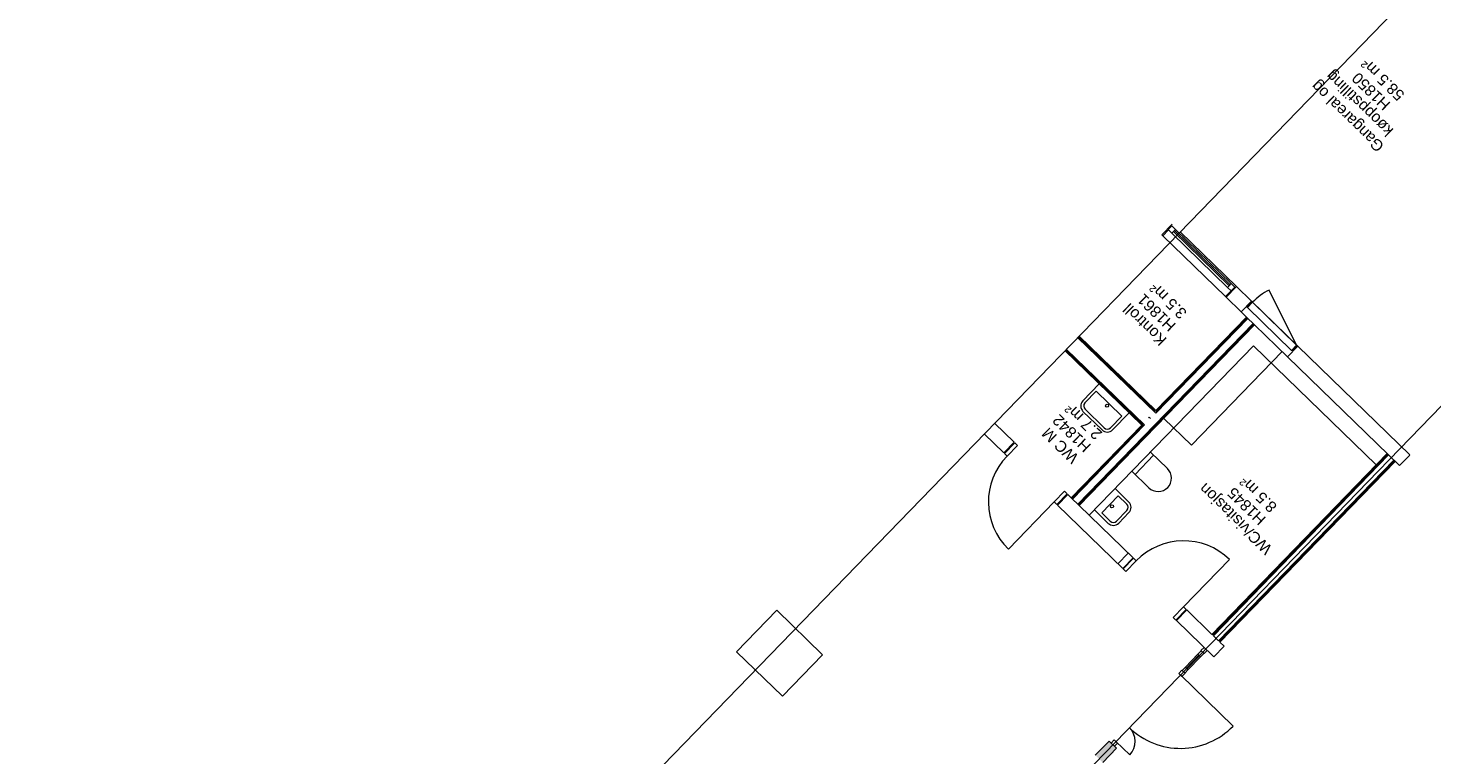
# Model space of a CAD drawing. Header units: millimetres. Extents: x 1395914 to 1460038, y 2368732 to 2439619.
# Tile 33 of 40: x 1401563 to 1420528, y 2413155 to 2422967. Entities that reach past the tile are written whole.
import ezdxf

# ---------------------------------------------------------------- set-up
doc = ezdxf.new("R2010")
doc.units = ezdxf.units.MM
doc.header["$MEASUREMENT"] = 0
for name, color, linetype, lineweight in [('22_Bæresystemer', 7, 'Continuous', 0), ('24_Dør', 7, 'Continuous', 0), ('24_Innervegger', 7, 'Continuous', 0), ('271_Fastinventar', 7, 'Continuous', 0), ('822_Akselinjer', 7, 'Continuous', 0), ('83_Tekst', 7, 'Continuous', 0)]:
    doc.layers.add(name, color=color, linetype=linetype, lineweight=lineweight)
doc.layers.add('A852-TYNN', color=7, linetype='Continuous', lineweight=5, plot=False)
doc.styles.add('Arial_29', font='arial.ttf', dxfattribs={"height": 150})

# ---------------------------------------------------------------- blocks, each defined once
blk = doc.blocks.new('Enfløyet - Tredør 10x21 grå-337845-PLOT VIEW 001-01 01')
for p, q in [((-495, 110), (-445, 110)), ((-495, -90), (-495, 110)), ((-445, -90), (-445, 110)), ((445, -90), (445, 110)), ((495, 110), (445, 110)), ((495, -90), (495, 110)), ((-445, -90), (-495, -90)), ((445, -90), (445, -980)), ((445, -90), (495, -90))]:
    blk.add_line(p, q)
blk.add_arc((445, -90), 890, 180, 270)
blk = doc.blocks.new('Furniture 3 - Furniture 1-430184-PLOT VIEW 001-01 01')
for p, q in [((47042, 21924), (46182, 21924)), ((46182, 21924), (46182, 21144)), ((47042, 21144), (47042, 21924)), ((46182, 21144), (47042, 21144))]:
    blk.add_line(p, q)
blk = doc.blocks.new('Enfløyet - Tredør 10x21 grå-1564481-PLOT VIEW 001-01 01')
for p, q in [((445, 90), (445, 980)), ((-495, 90), (-495, -110)), ((-445, 90), (-495, 90)), ((-445, 90), (-445, -110)), ((445, 90), (445, -110)), ((445, 90), (495, 90)), ((495, 90), (495, -110)), ((-495, -110), (-445, -110)), ((495, -110), (445, -110))]:
    blk.add_line(p, q)
blk.add_arc((445, 90), 890, 90, 180)
blk = doc.blocks.new('Luke uten klinke - Brannskap-821332-PLOT VIEW 001-01 01')
for p, q in [((415, 90), (-369, 363)), ((-425, 90), (-425, -10)), ((-415, 90), (-425, 90)), ((-415, 90), (-415, -10)), ((-415, 90), (415, 90)), ((415, 90), (415, -10)), ((415, 90), (425, 90)), ((425, 90), (425, -10)), ((-425, -10), (-415, -10)), ((-415, -10), (415, -10)), ((425, -10), (415, -10))]:
    blk.add_line(p, q)
blk.add_arc((415, 90), 830, 160.8283, 180)
blk = doc.blocks.new('Fastvindu - Aluminium 12x12M IV2-1237765-PLOT VIEW 001-01 01')
for p, q in [((-567, 60), (-637, 60)), ((-637, 60), (-637, -10)), ((-567, -10), (-567, 60)), ((-567, 60), (483, 60)), ((483, 40), (-567, 40)), ((-567, 40), (-567, 20)), ((-567, 20), (483, 20)), ((553, 60), (483, 60)), ((483, 60), (483, -10)), ((483, 20), (483, 40)), ((553, -10), (553, 60)), ((-632, -10), (-647, -10)), ((-647, -120), (-632, -120)), ((-637, -10), (-567, -10)), ((-632, -120), (-632, -10)), ((548, -120), (-632, -120)), ((483, -10), (-567, -10)), ((483, -10), (553, -10)), ((563, -10), (548, -10)), ((548, -10), (548, -120)), ((548, -120), (563, -120))]:
    blk.add_line(p, q)
blk = doc.blocks.new('Systemvegg Enfløyet Glassfelt Sprosse_sidefelt - Aluminiumglassfelt-V28-PLOT VIEW 001-01 01')
for p, q in [((-185, 25), (-120, 25)), ((120, 25), (-120, 25)), ((-120, 25), (-120, -25)), ((-120, -5), (-120, 5)), ((-120, 5), (120, 5)), ((120, -25), (120, 25)), ((120, 25), (185, 25)), ((120, 5), (120, -5)), ((-120, -25), (-185, -25)), ((120, -5), (-120, -5)), ((-120, -25), (120, -25)), ((185, -25), (120, -25))]:
    blk.add_line(p, q)
blk = doc.blocks.new('Rectangular Mullion - 60x60mm alu-1297907-PLOT VIEW 001-01 01')
for p, q in [((-60, 30), (0, 30)), ((-60, -30), (-60, 30)), ((0, 30), (0, -30)), ((0, -30), (-60, -30))]:
    blk.add_line(p, q)
blk = doc.blocks.new('Systemveggdør Enfløyet Glassfelt Sprosse_sidefelt - Aluminiumglassfelt-1297830-PLOT VIEW 001-01 01')
blk.add_line((130, 0), (130, 260))
blk.add_arc((130, 0), 260, 90, 180)
blk = doc.blocks.new('Systemveggdør Enfløyet Glassfelt Sprosse - Aluminiumglassfelt _10x21M_-1512419-PLOT VIEW 001-01 01')
blk.add_line((495.5, 0), (495.5, -991))
blk.add_arc((495.5, 0), 991, 180, 270)
blk = doc.blocks.new('Rectangular Mullion - 60x60mm alu-V30-PLOT VIEW 001-01 01')
for p, q in [((-30, 30), (30, 30)), ((-30, -30), (-30, 30)), ((30, 30), (30, -30)), ((30, -30), (-30, -30))]:
    blk.add_line(p, q)
blk = doc.blocks.new('Rectangular Mullion - 60x60mm alu-V31-PLOT VIEW 001-01 01')
for p, q in [((0, 30), (-60, 30)), ((-60, 30), (-60, -30)), ((0, -30), (0, 30)), ((-60, -30), (0, -30))]:
    blk.add_line(p, q)
blk = doc.blocks.new('Sanitærutstyr - WC Vegghengt - Porselen-800188-PLOT VIEW 001-01 01')
for p, q in [((-55, 427), (-55, 107)), ((-55, 427), (-55, 107)), ((305, 107), (305, 427)), ((305, 107), (305, 427)), ((-55, 167), (305, 167))]:
    blk.add_line(p, q)
blk.add_arc((125, 427), 180, 0, 180)
blk.add_arc((125, 427), 180, 0, 180)
blk = doc.blocks.new('Sanitærutstyr - Servant Løs - 56x42-1716462-PLOT VIEW 001-01 01')
for p, q in [((15, 467), (215, 467)), ((15, 427), (215, 427)), ((-85, 107), (-85, 367)), ((-45, 207), (-45, 367)), ((275, 207), (-45, 207)), ((275, 367), (275, 207)), ((315, 367), (315, 107))]:
    blk.add_line(p, q)
blk.add_circle((115, 244), 20)
for centre, radius, start, end in [((15, 367), 100, 90, 180), ((15, 367), 60, 90, 180), ((215, 367), 100, 360, 90), ((215, 367), 60, 0, 90)]:
    blk.add_arc(centre, radius, start, end)
blk = doc.blocks.new('Sanitærutstyr - Servant Løs - 56x42-1740608-PLOT VIEW 001-01 01')
for p, q in [((-165, 73), (-165, 393)), ((-125, 173), (-125, 393)), ((-65, 493), (295, 493)), ((-65, 453), (295, 453)), ((355, 393), (355, 173)), ((395, 393), (395, 73)), ((355, 173), (-125, 173))]:
    blk.add_line(p, q)
blk.add_circle((115, 211), 20)
for centre, radius, start, end in [((-65, 393), 100, 90, 180), ((-65, 393), 60, 90, 180), ((295, 393), 100, 360, 90), ((295, 393), 60, 0, 90)]:
    blk.add_arc(centre, radius, start, end)

msp = doc.modelspace()

# ---------------------------------------------------------------- hatches: boundary and pattern name
at = {"layer": '22_Bæresystemer', "linetype": 'Continuous', "extrusion": (0, 0, -1)}
msp.add_hatch(color=256, dxfattribs=at).paths.add_polyline_path([(-1416081, 2413053), (-1415980, 2413150), (-1416166, 2413342), (-1416171, 2413337), (-1416267, 2413244)])

# ---------------------------------------------------------------- linework, layer by layer
at = {"layer": '22_Bæresystemer'}
for p, q in [((1416166, 2413342), (1415980, 2413150)), ((1416081, 2413053), (1416267, 2413244)), ((1416267, 2413244), (1416166, 2413342))]:
    msp.add_line(p, q, dxfattribs=at)
at = {"layer": '24_Innervegger'}
for p, q in [((1416880, 2420176), (1417020, 2420319)), ((1417126, 2420216), (1417888, 2419477)), ((1417888, 2419477), (1417749, 2419333)), ((1417749, 2419333), (1417951, 2419137)), ((1418090, 2419280), (1417888, 2419477)), ((1417951, 2419137), (1418090, 2419280)), ((1418023, 2419067), (1417951, 2419137)), ((1418090, 2419280), (1418715, 2418675)), ((1415745, 2416540), (1418113, 2418980)), ((1415755, 2416530), (1418122, 2418970)), ((1415764, 2416521), (1418132, 2418961)), ((1418023, 2419067), (1416796, 2417803)), ((1416797, 2417785), (1418032, 2419058)), ((1416797, 2417767), (1418041, 2419049)), ((1418132, 2418961), (1418023, 2419067)), ((1418132, 2418961), (1418575, 2418531)), ((1416797, 2417767), (1415742, 2418790)), ((1416787, 2417794), (1415752, 2418799)), ((1416796, 2417803), (1415761, 2418809)), ((1415571, 2418613), (1416607, 2417608)), ((1415580, 2418623), (1416625, 2417609)), ((1415589, 2418632), (1416644, 2417609)), ((1418715, 2418675), (1418575, 2418531)), ((1420230, 2417204), (1418715, 2418675)), ((1418575, 2418531), (1420090, 2417061)), ((1414884, 2417375), (1414619, 2417632)), ((1416607, 2417608), (1415655, 2416627)), ((1415664, 2416618), (1416625, 2417609)), ((1415674, 2416609), (1416644, 2417609)), ((1416709, 2417713), (1416700, 2417704)), ((1416709, 2417713), (1416727, 2417695)), ((1414480, 2417489), (1414745, 2417232)), ((1414745, 2417232), (1414884, 2417375)), ((1419924, 2417222), (1417556, 2414782)), ((1417565, 2414773), (1419933, 2417213)), ((1417575, 2414764), (1419942, 2417204)), ((1417646, 2414695), (1420014, 2417135)), ((1417656, 2414686), (1420024, 2417126)), ((1417665, 2414677), (1420033, 2417117)), ((1420091, 2417060), (1420231, 2417203)), ((1415609, 2416672), (1415470, 2416528)), ((1415655, 2416627), (1415609, 2416672)), ((1415470, 2416528), (1416352, 2415672)), ((1415655, 2416627), (1415764, 2416521)), ((1416491, 2415816), (1415764, 2416521)), ((1416287, 2415735), (1416426, 2415879)), ((1416352, 2415672), (1416491, 2415816)), ((1417216, 2415113), (1417077, 2414969)), ((1417077, 2414969), (1417583, 2414477)), ((1417556, 2414782), (1417216, 2415113)), ((1417575, 2414764), (1417646, 2414695)), ((1417583, 2414477), (1417722, 2414621)), ((1417722, 2414621), (1417665, 2414677))]:
    msp.add_line(p, q, dxfattribs=at)
at = {"layer": '271_Fastinventar'}
for p, q in [((1418118, 2418678), (1415898, 2416391)), ((1418504, 2418600), (1417278, 2417337)), ((1419775, 2417070), (1418118, 2418678)), ((1417278, 2417337), (1416905, 2417698))]:
    msp.add_line(p, q, dxfattribs=at)
at = {"layer": '822_Akselinjer'}
msp.add_line((1433765, 2431377), (1405998, 2402763), dxfattribs=at)
at = {"layer": 'A852-TYNN'}
msp.add_lwpolyline([(1401563, 2404179), (1430825, 2375782), (1460038, 2405885), (1430776, 2434282)], close=True, dxfattribs=at)

# ---------------------------------------------------------------- block references
at = {"layer": '24_Dør'}
for name, p, rotation in [('Luke uten klinke - Brannskap-821332-PLOT VIEW 001-01 01', (1418340, 2418913), 315.8600616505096), ('Enfløyet - Tredør 10x21 grå-337845-PLOT VIEW 001-01 01', (1415170, 2416945), 315.8600616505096), ('Enfløyet - Tredør 10x21 grå-1564481-PLOT VIEW 001-01 01', (1416791, 2415400), 315.8600616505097), ('Systemveggdør Enfløyet Glassfelt Sprosse - Aluminiumglassfelt _10x21M_-1512419-PLOT VIEW 001-01 01', (1416785, 2413879), 45.86006165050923), ('Systemveggdør Enfløyet Glassfelt Sprosse_sidefelt - Aluminiumglassfelt-1297830-PLOT VIEW 001-01 01', (1416349, 2413430), 225.8600616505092)]:
    msp.add_blockref(name, p, dxfattribs=dict(at, rotation=rotation))
at = {"layer": '24_Dør', "extrusion": (0, 0, -1), "rotation": 314.1399383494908}
for name, p in [('Rectangular Mullion - 60x60mm alu-V30-PLOT VIEW 001-01 01', (-1417151, 2414256)), ('Rectangular Mullion - 60x60mm alu-1297907-PLOT VIEW 001-01 01', (-1416217, 2413293))]:
    msp.add_blockref(name, p, dxfattribs=at)
at = {"layer": '24_Innervegger'}
for name, p, rotation in [('Fastvindu - Aluminium 12x12M IV2-1237765-PLOT VIEW 001-01 01', (1417428, 2419811), 315.8600616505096), ('Rectangular Mullion - 60x60mm alu-V31-PLOT VIEW 001-01 01', (1417471, 2414586), 45.86006165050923), ('Systemvegg Enfløyet Glassfelt Sprosse_sidefelt - Aluminiumglassfelt-V28-PLOT VIEW 001-01 01', (1417301, 2414410), 225.8600616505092)]:
    msp.add_blockref(name, p, dxfattribs=dict(at, rotation=rotation))
at = {"layer": '271_Fastinventar'}
for name, p, rotation in [('Sanitærutstyr - Servant Løs - 56x42-1740608-PLOT VIEW 001-01 01', (1416369, 2417941), 135.8600616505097), ('Sanitærutstyr - WC Vegghengt - Porselen-800188-PLOT VIEW 001-01 01', (1416610, 2417278), 225.8600616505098), ('Sanitærutstyr - Servant Løs - 56x42-1716462-PLOT VIEW 001-01 01', (1416111, 2416763), 225.8600616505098), ('Furniture 3 - Furniture 1-430184-PLOT VIEW 001-01 01', (1460163, 2397520), 135.8600616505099)]:
    msp.add_blockref(name, p, dxfattribs=dict(at, rotation=rotation))

# ---------------------------------------------------------------- texts
at = {"layer": '83_Tekst', "linetype": 'Continuous', "char_height": 150, "attachment_point": 1, "rotation": 135.8601, "style": 'Arial_29'}
for s, insert, width in [('køoppstilling', (1419915, 2421489), 1436.02), ('H1850', (1419875, 2421844), 762.6), ('58.5 m²', (1420066, 2421971), 882.86), ('Gangareal og', (1419789, 2421279), 1568.3), ('Kontroll', (1416851, 2418662), 874.84), ('H1861', (1416976, 2418857), 762.6), ('3.5 m²', (1417125, 2419025), 738.55), ('2.7 m²', (1415980, 2417395), 738.55), ('H1842', (1415831, 2417227), 762.6), ('WC M', (1415662, 2417074), 726.53), ('WC/visitasjon', (1418277, 2415845), 1580.32), ('8.5 m²', (1418342, 2416411), 738.55), ('H1845', (1418193, 2416243), 762.6)]:
    msp.add_mtext(s, dxfattribs=dict(at, insert=insert, width=width))

doc.saveas('drawing.dxf')
